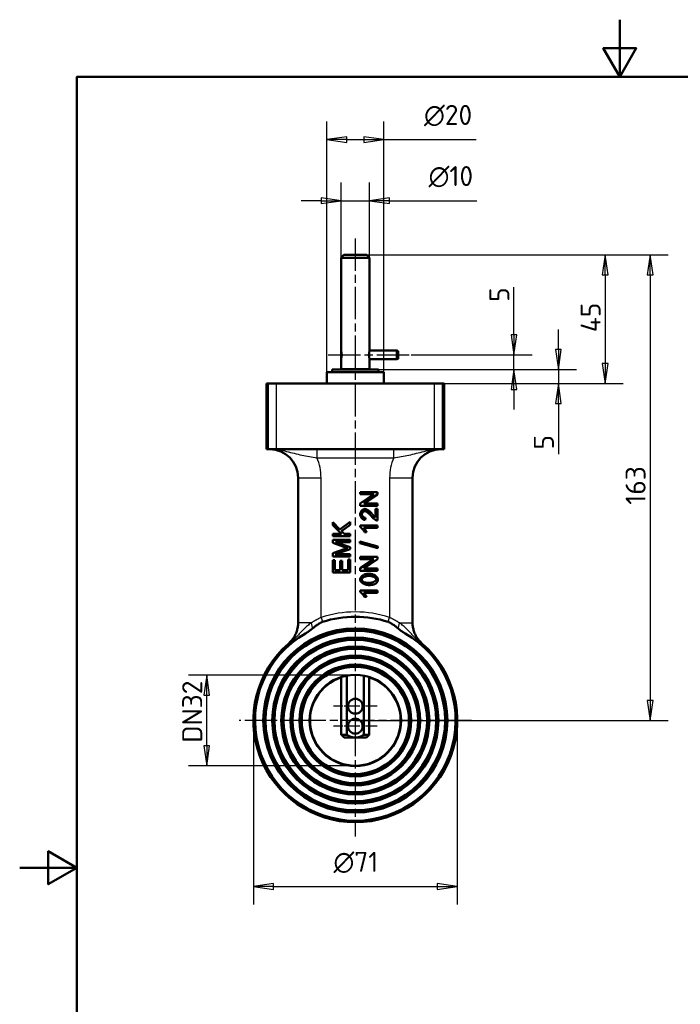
# Model space of a CAD drawing. Header units: millimetres. Extents: x 0 to 420, y 0 to 594.
# Tile 14 of 15: x 0 to 231, y 249 to 594. Entities that reach past the tile are written whole.
import ezdxf

# ---------------------------------------------------------------- set-up
doc = ezdxf.new("R2010")
doc.units = ezdxf.units.MM
doc.header["$LTSCALE"] = 2
doc.linetypes.add('CHAIN', pattern=[0.3543, 0.2362, -0.0295, 0.0591, -0.0295])
for name, color, linetype, lineweight in [('Bemaßungen(DIN)', 7, 'Continuous', 25), ('Mittellinie(DIN)', 4, 'CHAIN', 25), ('Mittelpunktmarkierung(DIN)', 4, 'CHAIN', 25), ('Rahmen_0', 179, 'Continuous', 50), ('Sichtbare Kanten(DIN)', 7, 'Continuous', 50), ('Sichtbare tangentiale Kanten(DIN)', 3, 'Continuous', 25)]:
    doc.layers.add(name, color=color, linetype=linetype, lineweight=lineweight)
doc.styles.add('STANDARD-BSI~0', font='isocpeur.ttf')
doc.dimstyles.new('STANDARD-DIN', dxfattribs={"dimscale": 2, "dimtxt": 3.5, "dimasz": 3.5, "dimexe": 3.175, "dimexo": 0, "dimgap": 0.8, "dimtad": 1, "dimrnd": 1e-08, "dimtxsty": 'STANDARD-BSI~0', "dimblk": 'Filled-1', "dimcen": 0.09, "dimdle": 10, "dimclrd": 5, "dimclre": 5, "dimclrt": 250, "dimadec": 1, "dimazin": 2, "dimtfac": 0.714286, "dimtdec": 3, "dimtmove": 0, "dimatfit": 3, "dimfxl": 1, "dimtolj": 1, "dimlwd": 25, "dimlwe": 25, "dimarcsym": 0})

# ---------------------------------------------------------------- blocks, each defined once
blk = doc.blocks.new('Ränder Default Border')
at = {"layer": 'Rahmen_0', "flags": 128}
for points in [[(105, 297), (105, 287), (102.11, 292), (107.89, 292), (105, 287)], [(10, 10), (10, 287), (200, 287), (200, 10), (10, 10)], [(0, 148.5), (10, 148.5), (5, 151.39), (5, 145.61), (10, 148.5)]]:
    blk.add_lwpolyline(points, dxfattribs=at)
blk = doc.blocks.new('Filled-1')
at = {"color": 0}
for p, q in [((0, 0), (-1, 0.143)), ((-1, 0.143), (-1, -0.143)), ((-1, 0), (0, 0)), ((-1, -0.143), (0, 0))]:
    blk.add_line(p, q, dxfattribs=at)
at = {"color": 0, "flags": 128}
blk.add_lwpolyline([(-1, -0.143), (0, 0), (-1, 0.143), (-1, -0.143)], dxfattribs=at)
at = {"color": 0}
blk.add_solid([(-1, -0.143), (0, 0), (-1, 0.143), (-1, -0.143)], dxfattribs=at)
blk = doc.blocks.new('*D19')
at = {"layer": 'Bemaßungen(DIN)', "color": 5, "linetype": 'Continuous', "lineweight": 25}
for p, q in [((112.46, 510.6), (112.46, 536.95)), ((122.46, 510.6), (122.46, 536.95)), ((105.46, 530.6), (98.46, 530.6)), ((112.46, 530.6), (122.46, 530.6)), ((129.46, 530.6), (159.98, 530.6))]:
    blk.add_line(p, q, dxfattribs=at)
at = {"layer": 'Defpoints', "color": 0, "linetype": 'Continuous'}
for p in [(122.46, 530.6), (112.46, 510.6), (122.46, 510.6)]:
    blk.add_point(p, dxfattribs=at)
at = {"layer": 'Bemaßungen(DIN)', "color": 5, "linetype": 'Continuous', "lineweight": 25, "xscale": 7, "yscale": 7, "zscale": 7}
blk.add_blockref('Filled-1', (112.46, 530.6), dxfattribs=at)
at = {"layer": 'Bemaßungen(DIN)', "color": 5, "linetype": 'Continuous', "lineweight": 25, "xscale": 7, "yscale": 7, "zscale": 7, "rotation": 180}
blk.add_blockref('Filled-1', (122.46, 530.6), dxfattribs=at)
at = {"layer": 'Bemaßungen(DIN)', "color": 250, "linetype": 'Continuous', "lineweight": 25, "true_color": 0x3f3f3f, "insert": (143.12, 542.73), "char_height": 7, "attachment_point": 1, "style": 'STANDARD-BSI~0'}
blk.add_mtext('\\A1;\\fAIGDT|b0|i0;\\H7.0000;\\ln\\fISOCPEUR|b0|i0;\\H7.0000;10', dxfattribs=at)
blk = doc.blocks.new('*D20')
at = {"layer": 'Bemaßungen(DIN)', "color": 5, "linetype": 'Continuous', "lineweight": 25}
for p, q in [((107.46, 470.6), (107.46, 558.36)), ((127.46, 470.6), (127.46, 558.36)), ((114.46, 552.01), (120.46, 552.01)), ((127.46, 552.01), (159.78, 552.01))]:
    blk.add_line(p, q, dxfattribs=at)
at = {"layer": 'Defpoints', "color": 0, "linetype": 'Continuous'}
for p in [(107.46, 552.01), (107.46, 470.6), (127.46, 470.6)]:
    blk.add_point(p, dxfattribs=at)
at = {"layer": 'Bemaßungen(DIN)', "color": 5, "linetype": 'Continuous', "lineweight": 25, "xscale": 7, "yscale": 7, "zscale": 7, "rotation": 180}
blk.add_blockref('Filled-1', (107.46, 552.01), dxfattribs=at)
at = {"layer": 'Bemaßungen(DIN)', "color": 5, "linetype": 'Continuous', "lineweight": 25, "xscale": 7, "yscale": 7, "zscale": 7}
blk.add_blockref('Filled-1', (127.46, 552.01), dxfattribs=at)
at = {"layer": 'Bemaßungen(DIN)', "color": 250, "linetype": 'Continuous', "lineweight": 25, "true_color": 0x3f3f3f, "insert": (141.52, 564.14), "char_height": 7, "attachment_point": 1, "style": 'STANDARD-BSI~0'}
blk.add_mtext('\\A1;\\fAIGDT|b0|i0;\\H7.0000;\\ln\\fISOCPEUR|b0|i0;\\H7.0000;20', dxfattribs=at)
blk = doc.blocks.new('*D21')
at = {"layer": 'Bemaßungen(DIN)', "color": 5, "linetype": 'Continuous', "lineweight": 25}
for p, q in [((121.46, 511.6), (211.24, 511.6)), ((204.89, 504.6), (204.89, 473.6)), ((148.49, 466.6), (211.24, 466.6))]:
    blk.add_line(p, q, dxfattribs=at)
at = {"layer": 'Defpoints', "color": 0, "linetype": 'Continuous'}
for p in [(121.46, 511.6), (148.49, 466.6), (204.89, 466.6)]:
    blk.add_point(p, dxfattribs=at)
at = {"layer": 'Bemaßungen(DIN)', "color": 5, "linetype": 'Continuous', "lineweight": 25, "xscale": 7, "yscale": 7, "zscale": 7}
for p, rotation in [((204.89, 511.6), 90), ((204.89, 466.6), 270)]:
    blk.add_blockref('Filled-1', p, dxfattribs=dict(at, rotation=rotation))
at = {"layer": 'Bemaßungen(DIN)', "color": 250, "linetype": 'Continuous', "lineweight": 25, "true_color": 0x3f3f3f, "insert": (196.29, 484.55), "char_height": 7, "attachment_point": 1, "rotation": 90, "style": 'STANDARD-BSI~0'}
blk.add_mtext('\\A1;45', dxfattribs=at)
blk = doc.blocks.new('*D24')
at = {"layer": 'Bemaßungen(DIN)', "color": 5, "linetype": 'Continuous', "lineweight": 25}
for p, q in [((188.54, 478.5), (188.54, 485.5)), ((125.61, 471.5), (194.89, 471.5)), ((188.54, 471.5), (188.54, 466.6)), ((148.49, 466.6), (194.89, 466.6)), ((188.54, 459.6), (188.54, 441.88))]:
    blk.add_line(p, q, dxfattribs=at)
at = {"layer": 'Defpoints', "color": 0, "linetype": 'Continuous'}
for p in [(125.61, 471.5), (188.54, 471.5), (148.49, 466.6)]:
    blk.add_point(p, dxfattribs=at)
at = {"layer": 'Bemaßungen(DIN)', "color": 5, "linetype": 'Continuous', "lineweight": 25, "xscale": 7, "yscale": 7, "zscale": 7}
for p, rotation in [((188.54, 471.5), 270), ((188.54, 466.6), 90)]:
    blk.add_blockref('Filled-1', p, dxfattribs=dict(at, rotation=rotation))
at = {"layer": 'Bemaßungen(DIN)', "color": 250, "linetype": 'Continuous', "lineweight": 25, "true_color": 0x3f3f3f, "insert": (179.94, 443.48), "char_height": 7, "attachment_point": 1, "rotation": 90, "style": 'STANDARD-BSI~0'}
blk.add_mtext('\\A1;5', dxfattribs=at)
blk = doc.blocks.new('*D25')
at = {"layer": 'Bemaßungen(DIN)', "color": 5, "linetype": 'Continuous', "lineweight": 25}
for p, q in [((172.96, 483.6), (172.96, 500.28)), ((136.96, 476.6), (179.31, 476.6)), ((172.96, 471.5), (172.96, 476.6)), ((125.61, 471.5), (179.31, 471.5)), ((172.96, 464.5), (172.96, 457.5))]:
    blk.add_line(p, q, dxfattribs=at)
at = {"layer": 'Defpoints', "color": 0, "linetype": 'Continuous'}
for p in [(136.96, 476.6), (172.96, 476.6), (125.61, 471.5)]:
    blk.add_point(p, dxfattribs=at)
at = {"layer": 'Bemaßungen(DIN)', "color": 5, "linetype": 'Continuous', "lineweight": 25, "xscale": 7, "yscale": 7, "zscale": 7}
for p, rotation in [((172.96, 476.6), 270), ((172.96, 471.5), 90)]:
    blk.add_blockref('Filled-1', p, dxfattribs=dict(at, rotation=rotation))
at = {"layer": 'Bemaßungen(DIN)', "color": 250, "linetype": 'Continuous', "lineweight": 25, "true_color": 0x3f3f3f, "insert": (164.36, 495.18), "char_height": 7, "attachment_point": 1, "rotation": 90, "style": 'STANDARD-BSI~0'}
blk.add_mtext('\\A1;5', dxfattribs=at)
blk = doc.blocks.new('*D26')
at = {"layer": 'Bemaßungen(DIN)', "color": 5, "linetype": 'Continuous', "lineweight": 25}
for p, q in [((121.46, 511.6), (226.98, 511.6)), ((220.63, 504.6), (220.63, 355.6)), ((117.46, 348.6), (226.98, 348.6))]:
    blk.add_line(p, q, dxfattribs=at)
at = {"layer": 'Defpoints', "color": 0, "linetype": 'Continuous'}
for p in [(121.46, 511.6), (117.46, 348.6), (220.63, 348.6)]:
    blk.add_point(p, dxfattribs=at)
at = {"layer": 'Bemaßungen(DIN)', "color": 5, "linetype": 'Continuous', "lineweight": 25, "xscale": 7, "yscale": 7, "zscale": 7}
for p, rotation in [((220.63, 511.6), 90), ((220.63, 348.6), 270)]:
    blk.add_blockref('Filled-1', p, dxfattribs=dict(at, rotation=rotation))
at = {"layer": 'Bemaßungen(DIN)', "color": 250, "linetype": 'Continuous', "lineweight": 25, "true_color": 0x3f3f3f, "insert": (212.03, 424.15), "char_height": 7, "attachment_point": 1, "rotation": 90, "style": 'STANDARD-BSI~0'}
blk.add_mtext('\\A1;163', dxfattribs=at)
blk = doc.blocks.new('*D27')
at = {"layer": 'Bemaßungen(DIN)', "color": 5, "linetype": 'Continuous', "lineweight": 25}
for p, q in [((117.46, 364.45), (59.11, 364.45)), ((65.46, 339.75), (65.46, 357.45)), ((117.46, 332.75), (59.11, 332.75))]:
    blk.add_line(p, q, dxfattribs=at)
at = {"layer": 'Defpoints', "color": 0, "linetype": 'Continuous'}
for p in [(65.46, 364.45), (117.46, 364.45), (117.46, 332.75)]:
    blk.add_point(p, dxfattribs=at)
at = {"layer": 'Bemaßungen(DIN)', "color": 5, "linetype": 'Continuous', "lineweight": 25, "xscale": 7, "yscale": 7, "zscale": 7}
for p, rotation in [((65.46, 364.45), 90), ((65.46, 332.75), 270)]:
    blk.add_blockref('Filled-1', p, dxfattribs=dict(at, rotation=rotation))
at = {"layer": 'Bemaßungen(DIN)', "color": 250, "linetype": 'Continuous', "lineweight": 25, "true_color": 0x3f3f3f, "insert": (56.86, 336.35), "char_height": 7, "attachment_point": 1, "rotation": 90, "style": 'STANDARD-BSI~0'}
blk.add_mtext('\\A1; DN32', dxfattribs=at)
blk = doc.blocks.new('*D28')
at = {"layer": 'Bemaßungen(DIN)', "color": 5, "linetype": 'Continuous', "lineweight": 25}
for p, q in [((81.8, 348.6), (81.8, 284.1)), ((153.11, 348.6), (153.11, 284.1)), ((88.8, 290.45), (146.11, 290.45))]:
    blk.add_line(p, q, dxfattribs=at)
at = {"layer": 'Defpoints', "color": 0, "linetype": 'Continuous'}
for p in [(81.8, 348.6), (153.11, 348.6), (153.11, 290.45)]:
    blk.add_point(p, dxfattribs=at)
at = {"layer": 'Bemaßungen(DIN)', "color": 5, "linetype": 'Continuous', "lineweight": 25, "xscale": 7, "yscale": 7, "zscale": 7, "rotation": 180}
blk.add_blockref('Filled-1', (81.8, 290.45), dxfattribs=at)
at = {"layer": 'Bemaßungen(DIN)', "color": 5, "linetype": 'Continuous', "lineweight": 25, "xscale": 7, "yscale": 7, "zscale": 7}
blk.add_blockref('Filled-1', (153.11, 290.45), dxfattribs=at)
at = {"layer": 'Bemaßungen(DIN)', "color": 250, "linetype": 'Continuous', "lineweight": 25, "true_color": 0x3f3f3f, "insert": (109.82, 302.59), "char_height": 7, "attachment_point": 1, "style": 'STANDARD-BSI~0'}
blk.add_mtext('\\A1;\\fAIGDT|b0|i0;\\H7.0000;n\\fISOCPEUR|b0|i0;\\H7.0000;71', dxfattribs=at)

msp = doc.modelspace()

# ---------------------------------------------------------------- linework, layer by layer
at = {"layer": 'Mittellinie(DIN)', "linetype": 'CHAIN', "ltscale": 23.990969}
msp.add_line((107.955, 476.6), (136.955, 476.6), dxfattribs=at)
at = {"layer": 'Mittelpunktmarkierung(DIN)', "linetype": 'CHAIN', "ltscale": 23.990969}
for p, q in [((117.455, 517.412), (117.455, 307.945)), ((158.11, 348.6), (76.8, 348.6))]:
    msp.add_line(p, q, dxfattribs=at)
at = {"layer": 'Mittelpunktmarkierung(DIN)', "linetype": 'CHAIN', "ltscale": 8.445076}
for p, q in [((117.455, 361.2), (117.455, 346)), ((125.055, 353.6), (109.855, 353.6)), ((117.455, 354.2), (117.455, 339)), ((125.055, 346.6), (109.855, 346.6))]:
    msp.add_line(p, q, dxfattribs=at)
at = {"layer": 'Sichtbare Kanten(DIN)'}
for p, q in [((113.455, 511.6), (112.455, 510.6)), ((122.455, 510.6), (112.455, 510.6)), ((112.455, 510.6), (112.455, 478.1)), ((113.455, 511.6), (121.455, 511.6)), ((121.455, 511.6), (122.455, 510.6)), ((122.455, 510.6), (122.455, 478.1)), ((112.455, 477.966), (112.491, 477.976)), ((112.455, 475.234), (112.455, 477.966)), ((122.455, 478.1), (131.955, 478.1)), ((131.955, 475.1), (131.955, 478.1)), ((132.455, 477.966), (131.955, 478.1)), ((132.455, 475.234), (132.455, 477.966)), ((112.455, 475.234), (112.491, 475.224)), ((112.455, 475.1), (112.455, 471.65)), ((122.455, 475.1), (131.955, 475.1)), ((122.455, 475.1), (122.455, 471.65)), ((132.455, 475.234), (131.955, 475.1)), ((127.455, 470.6), (107.455, 470.6)), ((107.455, 470.6), (107.455, 466.6)), ((109.305, 471.5), (125.605, 471.5)), ((109.305, 471.5), (109.305, 470.6)), ((122.455, 471.65), (112.455, 471.65)), ((113.455, 471.5), (113.455, 471.65)), ((121.455, 471.5), (121.455, 471.65)), ((125.605, 471.5), (125.605, 470.6)), ((127.455, 470.6), (127.455, 466.6)), ((86.904, 466.6), (86.423, 466.6)), ((86.423, 443.6), (86.423, 466.6)), ((86.904, 466.6), (89.903, 466.6)), ((145.007, 466.6), (89.903, 466.6)), ((145.007, 466.6), (148.007, 466.6)), ((148.488, 466.6), (148.007, 466.6)), ((148.488, 466.6), (148.488, 443.6)), ((86.904, 443.6), (86.423, 443.6)), ((89.903, 443.6), (86.904, 443.6)), ((145.007, 443.6), (89.903, 443.6)), ((148.007, 443.6), (145.007, 443.6)), ((148.488, 443.6), (148.007, 443.6)), ((97.455, 433.6), (97.455, 382.795)), ((137.455, 382.795), (137.455, 433.6)), ((119.149, 428.592), (125.249, 428.592)), ((119.149, 427.821), (119.149, 428.592)), ((123.938, 427.821), (119.149, 427.821)), ((119.149, 424.613), (123.938, 427.821)), ((125.249, 427.765), (120.461, 424.557)), ((125.249, 428.592), (125.249, 427.765)), ((119.149, 423.785), (119.149, 424.613)), ((120.461, 424.557), (125.249, 424.557)), ((125.249, 424.557), (125.249, 423.785)), ((125.249, 423.785), (119.149, 423.785)), ((124.529, 422.683), (125.249, 422.683)), ((124.529, 419.693), (124.529, 422.683)), ((125.249, 422.683), (125.249, 418.652)), ((109.55, 418.031), (112.023, 415.474)), ((109.55, 416.939), (109.55, 418.031)), ((112.023, 415.474), (115.65, 418.143)), ((115.65, 418.143), (115.65, 417.078)), ((120.967, 419.563), (120.888, 418.792)), ((112.572, 413.907), (109.55, 416.939)), ((109.55, 413.907), (112.572, 413.907)), ((109.55, 413.098), (109.55, 413.907)), ((115.65, 417.078), (112.567, 414.907)), ((112.567, 414.907), (113.534, 413.907)), ((113.534, 413.907), (115.65, 413.907)), ((115.65, 413.907), (115.65, 413.098)), ((119.126, 416.829), (125.249, 416.829)), ((119.126, 416.346), (119.126, 416.829)), ((125.249, 416.081), (120.479, 416.081)), ((121.381, 414.584), (120.656, 414.584)), ((125.249, 416.829), (125.249, 416.081)), ((115.65, 413.098), (109.55, 413.098)), ((109.55, 411.834), (115.65, 411.834)), ((109.55, 410.75), (109.55, 411.834)), ((113.795, 409.286), (109.55, 410.75)), ((110.545, 411.057), (115.65, 409.277)), ((115.65, 411.057), (110.545, 411.057)), ((115.65, 411.834), (115.65, 411.057)), ((119.047, 411.297), (125.352, 409.53)), ((119.047, 410.692), (119.047, 411.297)), ((125.352, 408.926), (119.047, 410.692)), ((109.55, 407.222), (113.869, 408.667)), ((109.55, 406.008), (109.55, 407.222)), ((115.65, 408.551), (110.456, 406.784)), ((115.65, 409.277), (115.65, 408.551)), ((125.352, 409.53), (125.352, 408.926)), ((115.65, 406.008), (109.55, 406.008)), ((109.55, 404.781), (110.27, 404.781)), ((109.55, 400.364), (109.55, 404.781)), ((110.27, 404.781), (110.27, 401.173)), ((110.456, 406.784), (115.65, 406.784)), ((112.135, 404.553), (112.856, 404.553)), ((112.135, 401.173), (112.135, 404.553)), ((112.856, 404.553), (112.856, 401.173)), ((114.929, 404.92), (115.65, 404.92)), ((114.929, 401.173), (114.929, 404.92)), ((115.65, 406.784), (115.65, 406.008)), ((115.65, 404.92), (115.65, 400.364)), ((119.149, 405.862), (125.249, 405.862)), ((119.149, 405.09), (119.149, 405.862)), ((123.938, 405.09), (119.149, 405.09)), ((119.149, 401.882), (123.938, 405.09)), ((125.249, 405.034), (120.461, 401.826)), ((125.249, 405.862), (125.249, 405.034)), ((115.65, 400.364), (109.55, 400.364)), ((110.27, 401.173), (112.135, 401.173)), ((112.856, 401.173), (114.929, 401.173)), ((119.149, 401.054), (119.149, 401.882)), ((125.249, 401.054), (119.149, 401.054)), ((120.461, 401.826), (125.249, 401.826)), ((125.249, 401.826), (125.249, 401.054)), ((119.126, 394.099), (125.249, 394.099)), ((119.126, 393.615), (119.126, 394.099)), ((125.249, 393.35), (120.479, 393.35)), ((125.249, 394.099), (125.249, 393.35)), ((121.381, 391.853), (120.656, 391.853)), ((112.556, 363.832), (112.556, 343.6)), ((114.455, 343.6), (114.455, 364.316)), ((120.455, 364.316), (120.455, 343.6)), ((122.354, 343.6), (122.354, 363.832)), ((112.556, 343.6), (114.455, 343.6)), ((117.455, 342.6), (113.582, 342.6)), ((121.328, 342.6), (117.455, 342.6)), ((120.455, 343.6), (122.354, 343.6))]:
    msp.add_line(p, q, dxfattribs=at)
at = {"layer": 'Sichtbare Kanten(DIN)', "flags": 128}
for points in [[(112.455, 478.1), (112.456, 478.097), (112.459, 478.087), (112.464, 478.071), (112.471, 478.049), (112.479, 478.02), (112.489, 477.985), (112.5, 477.944), (112.513, 477.896), (112.526, 477.844), (112.54, 477.787), (112.555, 477.725), (112.569, 477.661), (112.584, 477.592), (112.598, 477.517), (112.613, 477.438), (112.626, 477.354), (112.639, 477.266), (112.651, 477.176), (112.661, 477.082), (112.67, 476.987), (112.677, 476.89), (112.682, 476.793), (112.685, 476.696), (112.686, 476.6)], [(112.686, 476.6), (112.685, 476.504), (112.682, 476.408), (112.677, 476.31), (112.67, 476.214), (112.661, 476.118), (112.651, 476.025), (112.639, 475.934), (112.626, 475.846), (112.613, 475.763), (112.598, 475.683), (112.584, 475.609), (112.569, 475.54), (112.555, 475.475), (112.54, 475.414), (112.526, 475.356), (112.513, 475.304), (112.5, 475.256), (112.489, 475.215), (112.479, 475.18), (112.471, 475.151), (112.464, 475.129), (112.459, 475.113), (112.456, 475.103), (112.455, 475.1)], [(122.455, 475.1), (122.452, 475.113), (122.44, 475.151), (122.422, 475.215), (122.398, 475.304), (122.37, 475.414), (122.342, 475.54), (122.312, 475.683), (122.284, 475.846), (122.26, 476.025), (122.241, 476.214), (122.229, 476.408), (122.225, 476.6), (122.229, 476.793), (122.241, 476.987), (122.26, 477.176), (122.284, 477.354), (122.312, 477.517), (122.342, 477.661), (122.37, 477.787), (122.398, 477.896), (122.422, 477.985), (122.44, 478.049), (122.452, 478.087), (122.455, 478.1)], [(119.126, 420.772), (119.131, 420.883), (119.146, 420.994), (119.169, 421.106), (119.201, 421.218), (119.242, 421.33), (119.289, 421.44), (119.344, 421.549), (119.405, 421.656), (119.472, 421.76), (119.544, 421.861), (119.621, 421.959), (119.702, 422.052), (119.787, 422.141), (119.875, 422.225), (119.966, 422.304), (120.059, 422.376), (120.154, 422.442), (120.25, 422.5), (120.346, 422.551), (120.443, 422.594), (120.539, 422.628), (120.634, 422.653), (120.727, 422.669), (120.819, 422.674)], [(120.888, 418.792), (120.781, 418.806), (120.673, 418.83), (120.566, 418.864), (120.459, 418.905), (120.354, 418.955), (120.25, 419.012), (120.148, 419.076), (120.049, 419.147), (119.953, 419.224), (119.86, 419.306), (119.77, 419.393), (119.685, 419.485), (119.604, 419.582), (119.528, 419.681), (119.457, 419.784), (119.392, 419.89), (119.333, 419.998), (119.281, 420.107), (119.235, 420.218), (119.197, 420.329), (119.167, 420.441), (119.144, 420.552), (119.131, 420.663), (119.126, 420.772)], [(120.8, 421.902), (120.743, 421.899), (120.685, 421.889), (120.626, 421.874), (120.567, 421.852), (120.507, 421.826), (120.447, 421.794), (120.387, 421.758), (120.328, 421.718), (120.27, 421.673), (120.213, 421.625), (120.158, 421.574), (120.105, 421.52), (120.054, 421.462), (120.006, 421.403), (119.961, 421.342), (119.919, 421.279), (119.881, 421.214), (119.847, 421.149), (119.817, 421.083), (119.792, 421.016), (119.772, 420.95), (119.757, 420.884), (119.748, 420.818), (119.745, 420.754)], [(119.745, 420.754), (119.748, 420.686), (119.758, 420.617), (119.774, 420.548), (119.795, 420.478), (119.823, 420.409), (119.855, 420.341), (119.893, 420.273), (119.934, 420.206), (119.981, 420.141), (120.031, 420.078), (120.084, 420.017), (120.141, 419.958), (120.201, 419.902), (120.264, 419.849), (120.329, 419.8), (120.396, 419.754), (120.465, 419.713), (120.535, 419.675), (120.606, 419.643), (120.678, 419.616), (120.751, 419.594), (120.823, 419.577), (120.895, 419.567), (120.967, 419.563)], [(122.994, 420.214), (122.892, 420.336), (122.788, 420.455), (122.683, 420.571), (122.577, 420.683), (122.472, 420.791), (122.366, 420.896), (122.261, 420.996), (122.157, 421.092), (122.053, 421.183), (121.951, 421.27), (121.85, 421.352), (121.751, 421.429), (121.654, 421.501), (121.559, 421.568), (121.467, 421.629), (121.377, 421.684), (121.291, 421.734), (121.208, 421.778), (121.129, 421.815), (121.054, 421.846), (120.983, 421.87), (120.917, 421.888), (120.856, 421.898), (120.8, 421.902)], [(120.819, 422.674), (120.883, 422.671), (120.955, 422.661), (121.032, 422.645), (121.115, 422.623), (121.204, 422.593), (121.297, 422.557), (121.395, 422.515), (121.496, 422.465), (121.602, 422.409), (121.71, 422.346), (121.822, 422.277), (121.936, 422.201), (122.051, 422.119), (122.169, 422.031), (122.288, 421.937), (122.407, 421.837), (122.528, 421.732), (122.648, 421.622), (122.769, 421.507), (122.888, 421.388), (123.008, 421.264), (123.126, 421.137), (123.242, 421.007), (123.357, 420.874)], [(123.357, 420.874), (123.427, 420.792), (123.494, 420.712), (123.561, 420.635), (123.625, 420.562), (123.688, 420.491), (123.749, 420.423), (123.808, 420.358), (123.865, 420.297), (123.921, 420.238), (123.975, 420.182), (124.027, 420.128), (124.077, 420.078), (124.126, 420.031), (124.172, 419.986), (124.216, 419.945), (124.259, 419.906), (124.3, 419.87), (124.338, 419.836), (124.375, 419.806), (124.41, 419.778), (124.443, 419.753), (124.473, 419.73), (124.502, 419.711), (124.529, 419.693)], [(124.729, 418.74), (124.675, 418.762), (124.618, 418.789), (124.557, 418.821), (124.493, 418.858), (124.426, 418.9), (124.357, 418.945), (124.285, 418.995), (124.212, 419.048), (124.137, 419.105), (124.06, 419.165), (123.982, 419.228), (123.903, 419.294), (123.824, 419.363), (123.745, 419.434), (123.665, 419.506), (123.586, 419.581), (123.507, 419.657), (123.429, 419.735), (123.352, 419.813), (123.277, 419.893), (123.203, 419.973), (123.131, 420.053), (123.061, 420.134), (122.994, 420.214)], [(125.249, 418.652), (125.227, 418.651), (125.205, 418.651), (125.182, 418.651), (125.16, 418.652), (125.138, 418.653), (125.116, 418.654), (125.094, 418.656), (125.072, 418.658), (125.05, 418.66), (125.028, 418.663), (125.006, 418.666), (124.984, 418.669), (124.963, 418.673), (124.941, 418.678), (124.92, 418.682), (124.898, 418.687), (124.877, 418.693), (124.855, 418.698), (124.834, 418.704), (124.813, 418.711), (124.792, 418.718), (124.771, 418.725), (124.75, 418.732), (124.729, 418.74)], [(120.656, 414.584), (120.616, 414.664), (120.572, 414.747), (120.522, 414.832), (120.468, 414.919), (120.41, 415.007), (120.349, 415.096), (120.284, 415.186), (120.217, 415.276), (120.147, 415.366), (120.076, 415.454), (120.003, 415.542), (119.929, 415.627), (119.855, 415.71), (119.781, 415.791), (119.707, 415.868), (119.633, 415.942), (119.561, 416.011), (119.491, 416.076), (119.422, 416.137), (119.356, 416.191), (119.293, 416.24), (119.234, 416.282), (119.178, 416.318), (119.126, 416.346)], [(120.479, 416.081), (120.512, 416.044), (120.548, 416.001), (120.586, 415.953), (120.626, 415.901), (120.667, 415.843), (120.71, 415.782), (120.753, 415.718), (120.798, 415.65), (120.843, 415.581), (120.888, 415.509), (120.933, 415.436), (120.977, 415.362), (121.021, 415.288), (121.064, 415.213), (121.106, 415.14), (121.146, 415.067), (121.185, 414.996), (121.221, 414.927), (121.255, 414.86), (121.287, 414.797), (121.315, 414.737), (121.341, 414.681), (121.363, 414.63), (121.381, 414.584)], [(114.771, 408.96), (114.743, 408.969), (114.714, 408.978), (114.684, 408.988), (114.652, 408.998), (114.62, 409.008), (114.586, 409.019), (114.552, 409.03), (114.516, 409.042), (114.479, 409.054), (114.441, 409.067), (114.402, 409.08), (114.362, 409.093), (114.321, 409.107), (114.278, 409.121), (114.235, 409.135), (114.19, 409.15), (114.145, 409.166), (114.098, 409.182), (114.05, 409.198), (114.001, 409.215), (113.951, 409.232), (113.9, 409.249), (113.848, 409.267), (113.795, 409.286)], [(113.869, 408.667), (113.919, 408.684), (113.968, 408.7), (114.015, 408.716), (114.062, 408.731), (114.108, 408.746), (114.152, 408.761), (114.196, 408.775), (114.238, 408.789), (114.279, 408.802), (114.32, 408.816), (114.359, 408.828), (114.397, 408.841), (114.434, 408.853), (114.47, 408.864), (114.505, 408.876), (114.539, 408.887), (114.571, 408.897), (114.603, 408.907), (114.634, 408.917), (114.663, 408.926), (114.692, 408.935), (114.719, 408.944), (114.746, 408.952), (114.771, 408.96)], [(119.126, 398.009), (119.133, 398.115), (119.153, 398.227), (119.187, 398.344), (119.234, 398.465), (119.294, 398.586), (119.366, 398.708), (119.451, 398.829), (119.547, 398.947), (119.656, 399.061), (119.776, 399.172), (119.907, 399.277), (120.048, 399.377), (120.199, 399.471), (120.359, 399.558), (120.528, 399.637), (120.704, 399.71), (120.886, 399.775), (121.074, 399.832), (121.266, 399.88), (121.461, 399.921), (121.658, 399.952), (121.855, 399.975), (122.05, 399.989), (122.241, 399.994)], [(122.241, 399.994), (122.423, 399.989), (122.608, 399.976), (122.795, 399.953), (122.983, 399.921), (123.171, 399.88), (123.357, 399.831), (123.541, 399.774), (123.721, 399.708), (123.895, 399.635), (124.064, 399.555), (124.226, 399.468), (124.38, 399.374), (124.525, 399.275), (124.66, 399.171), (124.786, 399.062), (124.9, 398.949), (125.003, 398.834), (125.093, 398.716), (125.171, 398.596), (125.235, 398.476), (125.286, 398.356), (125.322, 398.238), (125.344, 398.122), (125.352, 398.009)], [(122.241, 396.019), (122.058, 396.023), (121.872, 396.037), (121.684, 396.06), (121.495, 396.092), (121.306, 396.133), (121.119, 396.183), (120.935, 396.24), (120.755, 396.306), (120.58, 396.379), (120.411, 396.46), (120.249, 396.547), (120.096, 396.641), (119.951, 396.74), (119.815, 396.844), (119.69, 396.953), (119.576, 397.066), (119.474, 397.182), (119.384, 397.3), (119.306, 397.419), (119.242, 397.54), (119.192, 397.66), (119.156, 397.778), (119.134, 397.895), (119.126, 398.009)], [(119.745, 397.999), (119.75, 398.065), (119.765, 398.133), (119.79, 398.201), (119.825, 398.271), (119.869, 398.341), (119.923, 398.41), (119.986, 398.479), (120.057, 398.548), (120.137, 398.615), (120.226, 398.681), (120.323, 398.745), (120.428, 398.806), (120.541, 398.865), (120.661, 398.92), (120.789, 398.973), (120.924, 399.021), (121.067, 399.065), (121.216, 399.104), (121.371, 399.139), (121.533, 399.168), (121.701, 399.191), (121.876, 399.208), (122.056, 399.219), (122.241, 399.222)], [(120.182, 397.176), (120.146, 397.202), (120.112, 397.229), (120.079, 397.256), (120.048, 397.285), (120.018, 397.313), (119.99, 397.343), (119.964, 397.373), (119.939, 397.404), (119.915, 397.436), (119.893, 397.469), (119.873, 397.502), (119.854, 397.536), (119.836, 397.57), (119.82, 397.606), (119.806, 397.642), (119.793, 397.679), (119.782, 397.716), (119.772, 397.754), (119.764, 397.793), (119.757, 397.833), (119.751, 397.874), (119.748, 397.915), (119.745, 397.957), (119.745, 397.999)], [(122.241, 396.791), (122.118, 396.791), (121.998, 396.793), (121.881, 396.797), (121.767, 396.801), (121.656, 396.807), (121.549, 396.815), (121.446, 396.823), (121.345, 396.833), (121.248, 396.845), (121.154, 396.858), (121.063, 396.872), (120.975, 396.887), (120.891, 396.904), (120.81, 396.922), (120.733, 396.941), (120.658, 396.962), (120.587, 396.984), (120.52, 397.008), (120.455, 397.032), (120.394, 397.059), (120.336, 397.086), (120.281, 397.115), (120.23, 397.145), (120.182, 397.176)], [(122.241, 399.222), (122.426, 399.219), (122.606, 399.208), (122.78, 399.191), (122.948, 399.168), (123.109, 399.139), (123.265, 399.105), (123.414, 399.065), (123.556, 399.021), (123.691, 398.973), (123.819, 398.921), (123.94, 398.866), (124.053, 398.807), (124.158, 398.746), (124.255, 398.683), (124.344, 398.617), (124.424, 398.551), (124.496, 398.483), (124.559, 398.414), (124.613, 398.345), (124.657, 398.276), (124.692, 398.208), (124.718, 398.14), (124.733, 398.074), (124.738, 398.009)], [(124.738, 398.009), (124.733, 397.943), (124.718, 397.876), (124.692, 397.808), (124.658, 397.739), (124.613, 397.67), (124.56, 397.601), (124.497, 397.532), (124.425, 397.464), (124.345, 397.397), (124.256, 397.331), (124.16, 397.267), (124.055, 397.206), (123.942, 397.148), (123.821, 397.092), (123.693, 397.04), (123.558, 396.992), (123.416, 396.948), (123.267, 396.908), (123.111, 396.874), (122.949, 396.845), (122.781, 396.822), (122.607, 396.805), (122.427, 396.794), (122.241, 396.791)], [(124.724, 396.623), (124.658, 396.574), (124.59, 396.527), (124.517, 396.482), (124.442, 396.439), (124.363, 396.398), (124.281, 396.359), (124.196, 396.322), (124.107, 396.287), (124.015, 396.255), (123.92, 396.224), (123.822, 396.196), (123.72, 396.17), (123.615, 396.146), (123.506, 396.124), (123.395, 396.104), (123.28, 396.086), (123.161, 396.07), (123.04, 396.057), (122.915, 396.045), (122.787, 396.036), (122.655, 396.028), (122.521, 396.023), (122.383, 396.02), (122.241, 396.019)], [(125.352, 398.009), (125.351, 397.936), (125.347, 397.864), (125.342, 397.794), (125.334, 397.725), (125.324, 397.657), (125.312, 397.591), (125.298, 397.526), (125.282, 397.462), (125.263, 397.4), (125.243, 397.339), (125.22, 397.279), (125.195, 397.221), (125.168, 397.164), (125.138, 397.108), (125.107, 397.053), (125.073, 397), (125.037, 396.949), (124.999, 396.898), (124.958, 396.849), (124.916, 396.801), (124.871, 396.755), (124.824, 396.71), (124.775, 396.666), (124.724, 396.623)], [(120.656, 391.853), (120.616, 391.933), (120.572, 392.016), (120.522, 392.101), (120.468, 392.188), (120.41, 392.276), (120.349, 392.366), (120.284, 392.455), (120.217, 392.545), (120.147, 392.635), (120.076, 392.723), (120.003, 392.811), (119.929, 392.896), (119.855, 392.979), (119.781, 393.06), (119.707, 393.137), (119.633, 393.211), (119.561, 393.281), (119.491, 393.346), (119.422, 393.406), (119.356, 393.46), (119.293, 393.509), (119.234, 393.551), (119.178, 393.587), (119.126, 393.615)], [(120.479, 393.35), (120.512, 393.313), (120.548, 393.271), (120.586, 393.223), (120.626, 393.17), (120.667, 393.113), (120.71, 393.051), (120.753, 392.987), (120.798, 392.92), (120.843, 392.85), (120.888, 392.778), (120.933, 392.705), (120.977, 392.631), (121.021, 392.557), (121.064, 392.482), (121.106, 392.409), (121.146, 392.336), (121.185, 392.265), (121.221, 392.196), (121.255, 392.13), (121.287, 392.066), (121.315, 392.006), (121.341, 391.951), (121.363, 391.899), (121.381, 391.853)], [(97.455, 383.027), (97.449, 382.67), (97.43, 382.314), (97.398, 381.959), (97.354, 381.605), (97.297, 381.253), (97.228, 380.903), (97.146, 380.555), (97.052, 380.211), (96.946, 379.87), (96.827, 379.534), (96.697, 379.202), (96.555, 378.874), (96.402, 378.552), (96.237, 378.236), (96.061, 377.926), (95.875, 377.622), (95.677, 377.326), (95.47, 377.037), (95.253, 376.756), (95.025, 376.482), (94.788, 376.217), (94.542, 375.96), (94.286, 375.712), (94.022, 375.473)], [(102.409, 380.744), (102.566, 380.871), (102.723, 380.996), (102.877, 381.121), (103.03, 381.244), (103.182, 381.365), (103.332, 381.485), (103.482, 381.603), (103.631, 381.718), (103.779, 381.831), (103.926, 381.942), (104.073, 382.049), (104.22, 382.154), (104.366, 382.255), (104.513, 382.353), (104.66, 382.447), (104.806, 382.537), (104.951, 382.621), (105.096, 382.701), (105.241, 382.777), (105.387, 382.848), (105.533, 382.914), (105.68, 382.975), (105.829, 383.033), (105.979, 383.085)], [(128.932, 383.085), (129.085, 383.031), (129.236, 382.973), (129.385, 382.911), (129.533, 382.844), (129.679, 382.772), (129.824, 382.696), (129.969, 382.616), (130.113, 382.532), (130.257, 382.444), (130.401, 382.351), (130.546, 382.254), (130.692, 382.153), (130.84, 382.048), (130.988, 381.939), (131.138, 381.827), (131.287, 381.713), (131.435, 381.597), (131.584, 381.481), (131.733, 381.362), (131.883, 381.242), (132.034, 381.12), (132.187, 380.997), (132.343, 380.871), (132.502, 380.744)], [(137.455, 383.027), (137.462, 382.67), (137.481, 382.314), (137.512, 381.959), (137.557, 381.605), (137.614, 381.253), (137.683, 380.903), (137.765, 380.555), (137.859, 380.211), (137.965, 379.87), (138.083, 379.534), (138.213, 379.202), (138.355, 378.874), (138.509, 378.552), (138.674, 378.236), (138.85, 377.926), (139.036, 377.622), (139.233, 377.326), (139.441, 377.037), (139.658, 376.756), (139.885, 376.482), (140.122, 376.217), (140.369, 375.96), (140.624, 375.712), (140.889, 375.473)], [(100.067, 379.101), (100.175, 379.163), (100.282, 379.226), (100.388, 379.29), (100.493, 379.355), (100.597, 379.421), (100.7, 379.488), (100.803, 379.555), (100.904, 379.623), (101.005, 379.691), (101.105, 379.76), (101.204, 379.83), (101.302, 379.899), (101.399, 379.969), (101.495, 380.04), (101.59, 380.11), (101.685, 380.181), (101.778, 380.252), (101.871, 380.323), (101.963, 380.393), (102.054, 380.464), (102.144, 380.534), (102.233, 380.605), (102.321, 380.675), (102.409, 380.744)], [(132.502, 380.744), (132.59, 380.675), (132.678, 380.605), (132.767, 380.534), (132.857, 380.464), (132.948, 380.393), (133.04, 380.323), (133.132, 380.252), (133.226, 380.181), (133.32, 380.11), (133.416, 380.04), (133.512, 379.969), (133.609, 379.899), (133.707, 379.83), (133.806, 379.76), (133.906, 379.691), (134.007, 379.623), (134.108, 379.555), (134.211, 379.488), (134.314, 379.421), (134.418, 379.355), (134.523, 379.29), (134.629, 379.226), (134.736, 379.163), (134.844, 379.101)], [(112.556, 343.6), (112.604, 343.554), (112.651, 343.507), (112.698, 343.462), (112.744, 343.417), (112.79, 343.372), (112.835, 343.327), (112.88, 343.284), (112.924, 343.24), (112.968, 343.197), (113.012, 343.155), (113.055, 343.113), (113.098, 343.071), (113.14, 343.029), (113.182, 342.989), (113.224, 342.948), (113.265, 342.908), (113.306, 342.868), (113.347, 342.829), (113.387, 342.79), (113.427, 342.751), (113.466, 342.713), (113.505, 342.675), (113.544, 342.637), (113.582, 342.6)], [(117.455, 342.6), (117.338, 342.602), (117.221, 342.607), (117.104, 342.616), (116.987, 342.627), (116.87, 342.643), (116.754, 342.661), (116.636, 342.683), (116.519, 342.708), (116.401, 342.737), (116.282, 342.769), (116.162, 342.804), (116.041, 342.843), (115.919, 342.885), (115.796, 342.931), (115.671, 342.98), (115.545, 343.033), (115.417, 343.09), (115.287, 343.15), (115.155, 343.215), (115.02, 343.283), (114.883, 343.356), (114.744, 343.433), (114.601, 343.514), (114.455, 343.6)], [(120.455, 343.6), (120.31, 343.514), (120.167, 343.433), (120.027, 343.356), (119.891, 343.283), (119.756, 343.215), (119.624, 343.15), (119.494, 343.09), (119.366, 343.033), (119.239, 342.98), (119.115, 342.931), (118.992, 342.885), (118.87, 342.843), (118.749, 342.804), (118.629, 342.769), (118.51, 342.737), (118.392, 342.708), (118.274, 342.683), (118.157, 342.661), (118.04, 342.643), (117.924, 342.627), (117.807, 342.616), (117.69, 342.607), (117.573, 342.602), (117.455, 342.6)], [(121.328, 342.6), (121.367, 342.637), (121.406, 342.675), (121.445, 342.713), (121.484, 342.751), (121.524, 342.79), (121.564, 342.829), (121.605, 342.868), (121.645, 342.908), (121.687, 342.948), (121.728, 342.989), (121.77, 343.029), (121.813, 343.071), (121.856, 343.113), (121.899, 343.155), (121.942, 343.197), (121.986, 343.24), (122.031, 343.284), (122.076, 343.327), (122.121, 343.372), (122.167, 343.417), (122.213, 343.462), (122.26, 343.507), (122.307, 343.554), (122.354, 343.6)]]:
    msp.add_lwpolyline(points, dxfattribs=at)
at = {"layer": 'Sichtbare Kanten(DIN)'}
for centre, radius in [((117.455, 348.6), 32.233), ((117.455, 348.6), 31.833), ((117.455, 348.6), 31.433), ((117.455, 348.6), 29.067), ((117.455, 348.6), 28.667), ((117.455, 348.6), 28.267), ((117.455, 348.6), 25.9), ((117.455, 348.6), 25.5), ((117.455, 348.6), 25.1), ((117.455, 348.6), 22.733), ((117.455, 348.6), 22.333), ((117.455, 348.6), 21.933), ((117.455, 348.6), 19.567), ((117.455, 348.6), 19.167), ((117.455, 348.6), 18.767), ((117.455, 348.6), 16), ((117.455, 353.6), 2.6), ((117.455, 346.6), 2.6)]:
    msp.add_circle(centre, radius, dxfattribs=at)
for centre, radius, start, end in [((87.455, 433.6), 10, 0, 90), ((147.455, 433.6), 10, 90, 180), ((117.455, 348.6), 36.345, 71.59295, 108.40705), ((117.455, 348.6), 35.109, 119.68729, 60.31271), ((117.455, 348.6), 35.655, 131.08975, 48.91025), ((117.455, 348.6), 15.85, 108.00403, 71.99597)]:
    msp.add_arc(centre, radius, start, end, dxfattribs=at)
at = {"layer": 'Sichtbare tangentiale Kanten(DIN)'}
for p, q in [((86.904, 466.6), (86.904, 443.6)), ((89.903, 443.6), (89.903, 466.6)), ((145.007, 466.6), (145.007, 443.6)), ((148.007, 443.6), (148.007, 466.6)), ((104.039, 443.6), (104.039, 440.6)), ((130.872, 440.6), (130.872, 443.6)), ((104.039, 440.6), (130.872, 440.6)), ((97.455, 433.6), (105.455, 433.6)), ((105.455, 384.659), (105.455, 433.6)), ((129.455, 433.6), (137.455, 433.6)), ((129.455, 433.6), (129.455, 384.659)), ((102.048, 382.795), (97.455, 382.795)), ((105.455, 384.659), (105.979, 383.085)), ((128.932, 383.085), (129.455, 384.659)), ((132.862, 382.795), (137.455, 382.795))]:
    msp.add_line(p, q, dxfattribs=at)
at = {"layer": 'Sichtbare tangentiale Kanten(DIN)', "flags": 128}
for points in [[(87.455, 443.6), (88.218, 443.584), (88.977, 443.54), (89.731, 443.468), (90.478, 443.374), (91.216, 443.259), (91.945, 443.128), (92.662, 442.981), (93.365, 442.824), (94.055, 442.659), (94.735, 442.49), (95.408, 442.321), (96.075, 442.151), (96.738, 441.984), (97.399, 441.821), (98.058, 441.664), (98.717, 441.513), (99.378, 441.372), (100.04, 441.238), (100.704, 441.113), (101.37, 440.995), (102.039, 440.885), (102.709, 440.782), (103.376, 440.688), (104.039, 440.6)], [(130.872, 440.6), (131.535, 440.688), (132.202, 440.782), (132.872, 440.885), (133.541, 440.995), (134.207, 441.113), (134.871, 441.238), (135.533, 441.372), (136.194, 441.513), (136.853, 441.664), (137.512, 441.821), (138.172, 441.984), (138.835, 442.151), (139.503, 442.321), (140.176, 442.49), (140.856, 442.659), (141.545, 442.824), (142.249, 442.981), (142.966, 443.128), (143.694, 443.259), (144.433, 443.374), (145.18, 443.468), (145.934, 443.54), (146.693, 443.584), (147.455, 443.6)], [(97.455, 382.795), (97.449, 382.441), (97.43, 382.086), (97.399, 381.731), (97.355, 381.377), (97.299, 381.025), (97.23, 380.674), (97.149, 380.326), (97.055, 379.982), (96.95, 379.642), (96.833, 379.307), (96.704, 378.976), (96.564, 378.65), (96.412, 378.329), (96.249, 378.013), (96.074, 377.703), (95.889, 377.398), (95.692, 377.1), (95.486, 376.81), (95.269, 376.528), (95.043, 376.253), (94.807, 375.988), (94.563, 375.731), (94.31, 375.483), (94.049, 375.244)], [(102.048, 382.795), (101.696, 382.542), (101.349, 382.28), (101.009, 382.01), (100.674, 381.732), (100.345, 381.446), (100.021, 381.153), (99.702, 380.853), (99.387, 380.548), (99.075, 380.237), (98.764, 379.919), (98.454, 379.596), (98.144, 379.268), (97.831, 378.936), (97.516, 378.6), (97.198, 378.261), (96.875, 377.92), (96.546, 377.578), (96.212, 377.236), (95.87, 376.895), (95.521, 376.557), (95.164, 376.221), (94.8, 375.89), (94.428, 375.564), (94.049, 375.244)], [(105.455, 384.659), (105.307, 384.59), (105.158, 384.52), (105.01, 384.45), (104.862, 384.378), (104.714, 384.305), (104.567, 384.232), (104.42, 384.157), (104.274, 384.082), (104.128, 384.006), (103.984, 383.93), (103.84, 383.852), (103.697, 383.774), (103.554, 383.696), (103.413, 383.616), (103.272, 383.536), (103.132, 383.456), (102.993, 383.375), (102.855, 383.293), (102.718, 383.211), (102.582, 383.128), (102.447, 383.046), (102.313, 382.962), (102.18, 382.879), (102.048, 382.795)], [(132.862, 382.795), (132.731, 382.879), (132.598, 382.962), (132.464, 383.046), (132.329, 383.128), (132.193, 383.211), (132.056, 383.293), (131.918, 383.375), (131.779, 383.456), (131.639, 383.536), (131.498, 383.616), (131.356, 383.696), (131.214, 383.774), (131.071, 383.852), (130.927, 383.93), (130.782, 384.006), (130.637, 384.082), (130.491, 384.157), (130.344, 384.232), (130.197, 384.305), (130.049, 384.378), (129.901, 384.45), (129.753, 384.52), (129.604, 384.59), (129.455, 384.659)], [(140.862, 375.244), (140.483, 375.564), (140.111, 375.89), (139.747, 376.221), (139.39, 376.557), (139.041, 376.895), (138.699, 377.236), (138.364, 377.578), (138.036, 377.92), (137.713, 378.261), (137.395, 378.6), (137.08, 378.936), (136.767, 379.268), (136.457, 379.596), (136.147, 379.919), (135.836, 380.237), (135.524, 380.548), (135.209, 380.854), (134.889, 381.153), (134.566, 381.446), (134.237, 381.732), (133.902, 382.01), (133.561, 382.28), (133.215, 382.542), (132.862, 382.795)], [(140.862, 375.244), (140.601, 375.482), (140.348, 375.73), (140.104, 375.986), (139.869, 376.252), (139.643, 376.526), (139.426, 376.809), (139.219, 377.1), (139.022, 377.398), (138.836, 377.703), (138.662, 378.013), (138.498, 378.33), (138.346, 378.651), (138.206, 378.977), (138.078, 379.307), (137.961, 379.642), (137.856, 379.982), (137.762, 380.326), (137.681, 380.674), (137.612, 381.025), (137.556, 381.377), (137.512, 381.731), (137.48, 382.086), (137.462, 382.441), (137.455, 382.795)], [(94.049, 375.244), (94.254, 375.401), (94.461, 375.557), (94.67, 375.713), (94.882, 375.868), (95.096, 376.023), (95.314, 376.178), (95.535, 376.333), (95.759, 376.489), (95.987, 376.645), (96.22, 376.802), (96.457, 376.959), (96.699, 377.118), (96.946, 377.278), (97.198, 377.438), (97.456, 377.6), (97.72, 377.763), (97.99, 377.927), (98.266, 378.091), (98.548, 378.257), (98.837, 378.424), (99.133, 378.592), (99.437, 378.761), (99.748, 378.93), (100.067, 379.101)], [(134.844, 379.101), (135.162, 378.931), (135.473, 378.761), (135.777, 378.592), (136.073, 378.424), (136.362, 378.257), (136.645, 378.091), (136.921, 377.927), (137.191, 377.763), (137.454, 377.6), (137.712, 377.438), (137.965, 377.278), (138.212, 377.118), (138.454, 376.959), (138.691, 376.802), (138.924, 376.645), (139.152, 376.489), (139.376, 376.333), (139.597, 376.178), (139.814, 376.023), (140.029, 375.868), (140.241, 375.713), (140.45, 375.557), (140.657, 375.401), (140.862, 375.244)], [(94.022, 375.473), (94.023, 375.463), (94.024, 375.454), (94.025, 375.444), (94.026, 375.435), (94.027, 375.425), (94.028, 375.415), (94.03, 375.406), (94.031, 375.396), (94.032, 375.387), (94.033, 375.377), (94.034, 375.368), (94.035, 375.358), (94.036, 375.349), (94.038, 375.339), (94.039, 375.33), (94.04, 375.32), (94.041, 375.311), (94.042, 375.301), (94.043, 375.292), (94.044, 375.282), (94.046, 375.273), (94.047, 375.263), (94.048, 375.254), (94.049, 375.244)], [(140.862, 375.244), (140.863, 375.254), (140.864, 375.263), (140.865, 375.273), (140.866, 375.282), (140.868, 375.292), (140.869, 375.301), (140.87, 375.311), (140.871, 375.32), (140.872, 375.33), (140.873, 375.339), (140.874, 375.349), (140.876, 375.358), (140.877, 375.368), (140.878, 375.377), (140.879, 375.387), (140.88, 375.396), (140.881, 375.406), (140.882, 375.415), (140.884, 375.425), (140.885, 375.435), (140.886, 375.444), (140.887, 375.454), (140.888, 375.463), (140.889, 375.473)]]:
    msp.add_lwpolyline(points, dxfattribs=at)
at = {"layer": 'Sichtbare tangentiale Kanten(DIN)'}
for centre, radius, start, end in [((87.455, 433.6), 18, 0, 22.88538), ((147.455, 433.6), 18, 157.11462, 180), ((117.455, 348.6), 38.003, 71.59295, 108.40705)]:
    msp.add_arc(centre, radius, start, end, dxfattribs=at)
for centre, major_axis, start_param, end_param in [((100.771, 382.795), (-1.265, 2.72), 3.6960388, 4.5318293), ((134.14, 382.795), (-1.265, -2.72), 4.8929487, 5.7287392)]:
    msp.add_ellipse(centre, major_axis=major_axis, ratio=0.3925321, start_param=start_param, end_param=end_param, dxfattribs=at)

# ---------------------------------------------------------------- block references
at = {"xscale": 2, "yscale": 2, "zscale": 2}
msp.add_blockref('Ränder Default Border', (0, 0), dxfattribs=at)

# ---------------------------------------------------------------- dimensions: what is measured, and where the dimension line sits
at = {"layer": 'Bemaßungen(DIN)', "color": 5, "linetype": 'Continuous', "lineweight": 25, "true_color": 0x0000ff}
for base, p1, p2, angle, text, override, picture, middle in [((107.455, 552.009), (127.455, 470.6), (107.455, 470.6), 180, '\\fAIGDT|b0|i0;\\H7.0000;\\ln\\fISOCPEUR|b0|i0;\\H7.0000;<>', {"dimdec": 2, "dimtp": 0, "dimtm": 0, "dimtdec": 3, "dimatfit": 2}, '*D20', (149.851, 552.009)), ((122.455, 530.6), (112.455, 510.6), (122.455, 510.6), 180, '\\fAIGDT|b0|i0;\\H7.0000;\\ln\\fISOCPEUR|b0|i0;\\H7.0000;<>', {"dimdec": 2, "dimtp": 0, "dimtm": 0, "dimtdec": 3, "dimatfit": 2}, '*D19', (150.752, 530.6)), ((65.455, 364.45), (117.455, 332.75), (117.455, 364.45), 90, ' DN32', {"dimdec": 2, "dimtp": 0, "dimtm": 0, "dimtdec": 3, "dimatfit": 2}, '*D27', (65.455, 348.6)), ((153.11, 290.453), (81.8, 348.6), (153.11, 348.6), 180, '\\fAIGDT|b0|i0;\\H7.0000;n\\fISOCPEUR|b0|i0;\\H7.0000;<>', {"dimdec": 0, "dimtp": 0, "dimtm": 0, "dimtdec": 3, "dimatfit": 2}, '*D28', (117.455, 290.453))]:
    dim = msp.add_linear_dim(base=base, p1=p1, p2=p2, angle=angle, text=text, dimstyle='STANDARD-DIN', override=override, dxfattribs=at)
    dim.commit()
    dim.dimension.update_dxf_attribs({"geometry": picture, "text_midpoint": middle, "dimtype": 160})
for base, p1, p2, angle, override, picture, middle in [((220.629, 348.6), (121.455, 511.6), (117.455, 348.6), 90, {"dimdec": 2, "dimtp": 0, "dimtm": 0, "dimtdec": 3, "dimatfit": 2}, '*D26', (220.629, 430.1)), ((204.887, 466.6), (121.455, 511.6), (148.488, 466.6), 90, {"dimdec": 2, "dimtp": 0, "dimtm": 0, "dimtdec": 3, "dimatfit": 2}, '*D21', (204.887, 489.1)), ((172.955, 476.6), (125.605, 471.5), (136.955, 476.6), 270, {"dimdec": 0, "dimtp": 0, "dimtm": 0, "dimtdec": 3, "dimatfit": 2}, '*D25', (172.955, 496.925)), ((188.543, 471.5), (148.488, 466.6), (125.605, 471.5), 90, {"dimdec": 0, "dimtp": 0, "dimtm": 0, "dimtdec": 3, "dimatfit": 2}, '*D24', (188.543, 445.225))]:
    dim = msp.add_linear_dim(base=base, p1=p1, p2=p2, angle=angle, dimstyle='STANDARD-DIN', override=override, dxfattribs=at)
    dim.commit()
    dim.dimension.update_dxf_attribs({"geometry": picture, "text_midpoint": middle, "dimtype": 160})

doc.saveas('drawing.dxf')
